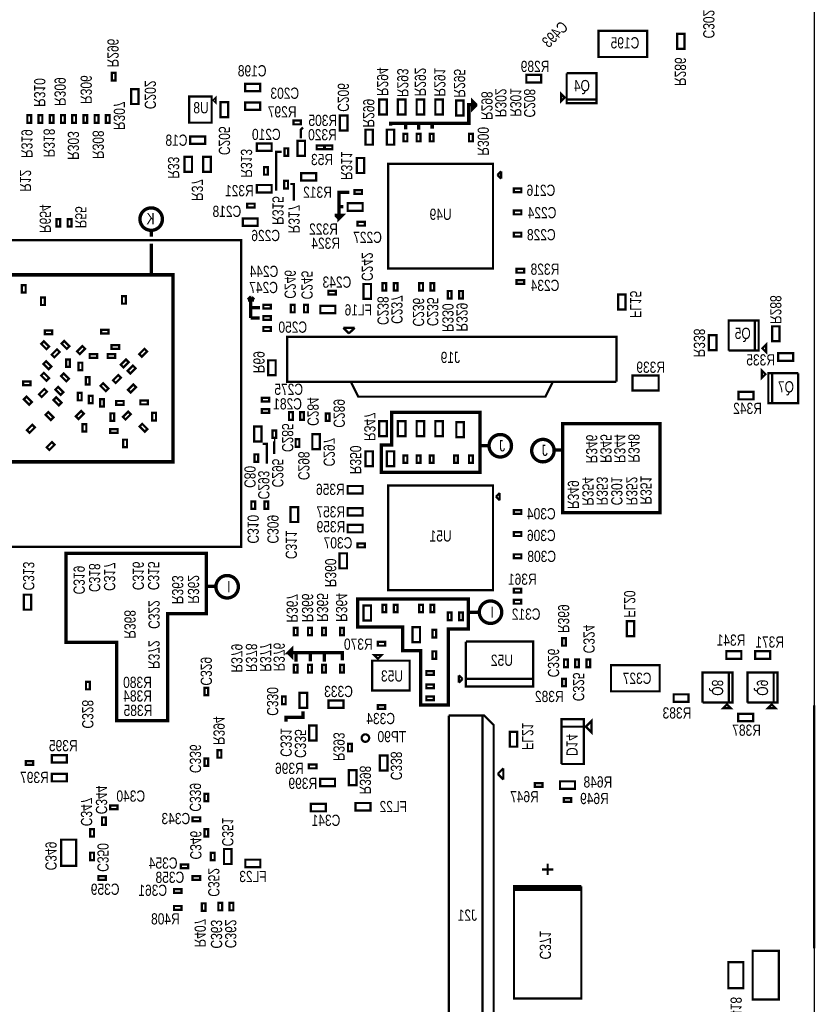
# Model space of a CAD drawing. Extents: x -387 to 3825, y -1404 to 6494.
# Tile 4 of 5: x 1073 to 3199, y 2139 to 4771. Entities that reach past the tile are written whole.
import ezdxf
from ezdxf.enums import TextEntityAlignment as Align

# ---------------------------------------------------------------- set-up
doc = ezdxf.new("R2010")
doc.units = 0
for name, color, linetype in [('BG_OUTLINE', 95, 'CONTINUOUS'), ('PG_ASSEMBLY_BOTTOM', 52, 'CONTINUOUS'), ('RD_ASSEMBLY_BOTTOM', 52, 'CONTINUOUS')]:
    doc.layers.add(name, color=color, linetype=linetype)

msp = doc.modelspace()

# ---------------------------------------------------------------- linework, layer by layer
at = {"layer": 'BG_OUTLINE'}
msp.add_lwpolyline([(-149.99, -150), (3196.46, -150), (3196.46, 5759.32), (-149.99, 5759.32)], close=True, dxfattribs=at)
at = {"layer": 'BG_OUTLINE', "const_width": 6}
msp.add_lwpolyline([(3196, 2288.01), (3196, 2938.01)], dxfattribs=at)
at = {"layer": 'PG_ASSEMBLY_BOTTOM'}
for points, const_width in [([(2749.62, 4671.4), (2619.62, 4671.4), (2619.62, 4741.4), (2749.62, 4741.4), (2749.62, 4671.4)], 6), ([(2849.59, 4733.3), (2849.59, 4693.3), (2829.59, 4693.3), (2829.59, 4733.3), (2849.59, 4733.3)], 6), ([(1318.54, 4608.91), (1318.54, 4628.91), (1328.54, 4628.91), (1328.54, 4608.91), (1318.54, 4608.91)], 6), ([(2426.61, 4623.58), (2466.61, 4623.58), (2466.61, 4603.58), (2426.61, 4603.58), (2426.61, 4623.58)], 6), ([(2614.51, 4557.99), (2534.51, 4557.99), (2534.51, 4627.99)], 6), ([(2534.51, 4627.99), (2614.51, 4627.99), (2614.51, 4547.99), (2534.51, 4547.99), (2534.51, 4557.99), (2614.51, 4557.99)], 6), ([(1390.23, 4585.71), (1390.23, 4545.71), (1370.23, 4545.71), (1370.23, 4585.71), (1390.23, 4585.71)], 6), ([(1675.06, 4599.97), (1715.06, 4599.97), (1715.06, 4579.97), (1675.06, 4579.97), (1675.06, 4599.97)], 6), ([(1585.66, 4495.88), (1525.66, 4495.88), (1525.66, 4565.88), (1585.66, 4565.88), (1585.66, 4495.88)], 6), ([(1590.66, 4555.88), (1595.66, 4560.88), (1595.66, 4550.88), (1590.66, 4555.88)], 6), ([(2033.53, 4517.87), (2033.53, 4557.87), (2053.53, 4557.87), (2053.53, 4517.87), (2033.53, 4517.87)], 6), ([(2103.53, 4557.87), (2103.53, 4517.87), (2083.53, 4517.87), (2083.53, 4557.87), (2103.53, 4557.87)], 6), ([(2104, 4478), (2104, 4494), (2273, 4494), (2273, 4544), (2291, 4544), (2291, 4545), (2283, 4553), (2283, 4534), (2291, 4542), (2291, 4545)], 9), ([(2153.53, 4557.87), (2153.53, 4517.87), (2133.53, 4517.87), (2133.53, 4557.87), (2153.53, 4557.87)], 6), ([(2183.53, 4517.87), (2183.53, 4557.87), (2203.53, 4557.87), (2203.53, 4517.87), (2183.53, 4517.87)], 6), ([(2258.81, 4555.11), (2258.81, 4515.11), (2238.81, 4515.11), (2238.81, 4555.11), (2258.81, 4555.11)], 6), ([(2529.51, 4562.99), (2519.51, 4552.99), (2519.51, 4572.99), (2529.51, 4562.99)], 6), ([(1629.5, 4550.46), (1629.5, 4510.46), (1609.5, 4510.46), (1609.5, 4550.46), (1629.5, 4550.46)], 6), ([(1715.4, 4530.05), (1675.4, 4530.05), (1675.4, 4550.05), (1715.4, 4550.05), (1715.4, 4530.05)], 6), ([(1102.95, 4515.77), (1102.95, 4495.77), (1092.95, 4495.77), (1092.95, 4515.77), (1102.95, 4515.77)], 6), ([(1132.95, 4515.77), (1132.95, 4495.77), (1122.95, 4495.77), (1122.95, 4515.77), (1132.95, 4515.77)], 6), ([(1162.95, 4515.77), (1162.95, 4495.77), (1152.95, 4495.77), (1152.95, 4515.77), (1162.95, 4515.77)], 6), ([(1192.95, 4515.77), (1192.95, 4495.77), (1182.95, 4495.77), (1182.95, 4515.77), (1192.95, 4515.77)], 6), ([(1222.95, 4515.77), (1222.95, 4495.77), (1212.95, 4495.77), (1212.95, 4515.77), (1222.95, 4515.77)], 6), ([(1252.95, 4515.77), (1252.95, 4495.77), (1242.95, 4495.77), (1242.95, 4515.77), (1252.95, 4515.77)], 6), ([(1282.95, 4515.77), (1282.95, 4495.77), (1272.95, 4495.77), (1272.95, 4515.77), (1282.95, 4515.77)], 6), ([(1312.95, 4515.77), (1312.95, 4495.77), (1302.95, 4495.77), (1302.95, 4515.77), (1312.95, 4515.77)], 6), ([(1824.06, 4491.53), (1804.06, 4491.53), (1804.06, 4501.53), (1824.06, 4501.53), (1824.06, 4491.53)], 6), ([(1948.4, 4515.05), (1948.4, 4475.05), (1928.4, 4475.05), (1928.4, 4515.05), (1948.4, 4515.05)], 6), ([(1824, 4454), (1824, 4477), (1830, 4483)], 6), ([(2016.53, 4477.17), (2016.53, 4437.17), (1996.53, 4437.17), (1996.53, 4477.17), (2016.53, 4477.17)], 6), ([(2073.53, 4477.17), (2073.53, 4437.17), (2053.53, 4437.17), (2053.53, 4477.17), (2073.53, 4477.17)], 6), ([(2104, 4494), (2064, 4494), (2064, 4488)], 9), ([(2139, 4493), (2139, 4477)], 9), ([(2175, 4494), (2175, 4480)], 9), ([(1528.14, 4459.22), (1568.14, 4459.22), (1568.14, 4439.22), (1528.14, 4439.22), (1528.14, 4459.22)], 6), ([(1835.08, 4447.31), (1835.08, 4407.31), (1815.08, 4407.31), (1815.08, 4447.31), (1835.08, 4447.31)], 6), ([(2108.53, 4466.06), (2108.53, 4446.06), (2098.53, 4446.06), (2098.53, 4466.06), (2108.53, 4466.06)], 6), ([(2143.53, 4466.06), (2143.53, 4446.06), (2133.53, 4446.06), (2133.53, 4466.06), (2143.53, 4466.06)], 6), ([(2168.53, 4446.06), (2168.53, 4466.06), (2178.53, 4466.06), (2178.53, 4446.06), (2168.53, 4446.06)], 6), ([(2273.55, 4446.06), (2273.55, 4466.06), (2283.55, 4466.06), (2283.55, 4446.06), (2273.55, 4446.06)], 6), ([(1746.06, 4420.5), (1706.06, 4420.5), (1706.06, 4440.5), (1746.06, 4440.5), (1746.06, 4420.5)], 6), ([(1780.08, 4407.31), (1780.08, 4427.31), (1790.08, 4427.31), (1790.08, 4407.31), (1780.08, 4407.31)], 6), ([(1866.23, 4435.15), (1886.23, 4435.15), (1886.23, 4425.15), (1866.23, 4425.15), (1866.23, 4435.15)], 6), ([(1888.27, 4435.15), (1908.27, 4435.15), (1908.27, 4425.15), (1888.27, 4425.15), (1888.27, 4435.15)], 6), ([(1533.14, 4404.22), (1533.14, 4364.22), (1513.14, 4364.22), (1513.14, 4404.22), (1533.14, 4404.22)], 6), ([(1583.14, 4404.22), (1583.14, 4364.22), (1563.14, 4364.22), (1563.14, 4404.22), (1583.14, 4404.22)], 6), ([(1773, 4418), (1758, 4418), (1758, 4314)], 6), ([(1973.55, 4361.4), (1973.55, 4401.4), (1993.55, 4401.4), (1993.55, 4361.4), (1973.55, 4361.4)], 6), ([(1725.5, 4356.9), (1725.5, 4376.9), (1735.5, 4376.9), (1735.5, 4356.9), (1725.5, 4356.9)], 6), ([(2337.5, 4105.95), (2057.5, 4105.95), (2057.5, 4385.95), (2337.5, 4385.95), (2337.5, 4105.95)], 6), ([(1825.16, 4361.1), (1865.16, 4361.1), (1865.16, 4341.1), (1825.16, 4341.1), (1825.16, 4361.1)], 6), ([(2349.5, 4355.95), (2359.5, 4365.95)], 6), ([(2359.5, 4345.95), (2349.5, 4355.95)], 6), ([(2359.5, 4365.95), (2359.5, 4345.95)], 6), ([(1746.07, 4309.13), (1706.07, 4309.13), (1706.07, 4329.13), (1746.07, 4329.13), (1746.07, 4309.13)], 6), ([(1779.71, 4320.15), (1779.71, 4340.15), (1789.71, 4340.15), (1789.71, 4320.15), (1779.71, 4320.15)], 6), ([(1796, 4332), (1805, 4332), (1805, 4287)], 6), ([(1987.53, 4305.42), (1967.53, 4305.42), (1967.53, 4315.42), (1987.53, 4315.42), (1987.53, 4305.42)], 6), ([(2393.32, 4319.85), (2413.32, 4319.85), (2413.32, 4309.85), (2393.32, 4309.85), (2393.32, 4319.85)], 6), ([(1954, 4310), (1926, 4310), (1926, 4240), (1934, 4248), (1919, 4248), (1919, 4247), (1926, 4240)], 9), ([(1680.65, 4279.21), (1700.65, 4279.21), (1700.65, 4269.21), (1680.65, 4269.21), (1680.65, 4279.21)], 6), ([(1928, 4271), (1938, 4271)], 9), ([(1949.26, 4280.42), (1989.26, 4280.42), (1989.26, 4260.42), (1949.26, 4260.42), (1949.26, 4280.42)], 6), ([(1180.7, 4238.17), (1180.7, 4218.17), (1170.7, 4218.17), (1170.7, 4238.17), (1180.7, 4238.17)], 6), ([(1210.7, 4238.17), (1210.7, 4218.17), (1200.7, 4218.17), (1200.7, 4238.17), (1210.7, 4238.17)], 6), ([(1668.65, 4239.8), (1708.65, 4239.8), (1708.65, 4219.8), (1668.65, 4219.8), (1668.65, 4239.8)], 6), ([(2393.32, 4260.79), (2413.32, 4260.79), (2413.32, 4250.79), (2393.32, 4250.79), (2393.32, 4260.79)], 6), ([(1424, 4191), (1424, 4208)], 9), ([(1995.26, 4220.42), (1975.26, 4220.42), (1975.26, 4230.42), (1995.26, 4230.42), (1995.26, 4220.42)], 6), ([(2393.32, 4201.74), (2413.32, 4201.74), (2413.32, 4191.74), (2393.32, 4191.74), (2393.32, 4201.74)], 6), ([(844.45, 3361.56), (844.45, 4181.56), (1664.45, 4181.56), (1664.45, 3361.56), (844.45, 3361.56)], 6), ([(1424, 4090), (1424, 4172)], 9), ([(2400.61, 4104.82), (2420.61, 4104.82), (2420.61, 4094.82), (2400.61, 4094.82), (2400.61, 4104.82)], 6), ([(1482, 4089), (1482, 3589), (1005, 3589), (1005, 4089), (1482, 4089)], 9), ([(1088.45, 4061.56), (1088.45, 4041.56), (1078.45, 4041.56), (1078.45, 4061.56), (1088.45, 4061.56)], 6), ([(2011.55, 4064.57), (2011.55, 4024.57), (1991.55, 4024.57), (1991.55, 4064.57), (2011.55, 4064.57)], 6), ([(2052.23, 4066.84), (2052.23, 4046.84), (2042.23, 4046.84), (2042.23, 4066.84), (2052.23, 4066.84)], 6), ([(2082.23, 4066.84), (2082.23, 4046.84), (2072.23, 4046.84), (2072.23, 4066.84), (2082.23, 4066.84)], 6), ([(2150.56, 4066.84), (2150.56, 4046.84), (2140.56, 4046.84), (2140.56, 4066.84), (2150.56, 4066.84)], 6), ([(2180.56, 4066.84), (2180.56, 4046.84), (2170.56, 4046.84), (2170.56, 4066.84), (2180.56, 4066.84)], 6), ([(2420.61, 4064.82), (2400.61, 4064.82), (2400.61, 4074.82), (2420.61, 4074.82), (2420.61, 4064.82)], 6), ([(1139.56, 4028.46), (1139.56, 4008.46), (1129.56, 4008.46), (1129.56, 4028.46), (1139.56, 4028.46)], 6), ([(1356.11, 4031.86), (1356.11, 4011.86), (1346.11, 4011.86), (1346.11, 4031.86), (1356.11, 4031.86)], 6), ([(1683, 4022), (1691, 4030)], 9), ([(1690, 4001), (1690, 4029)], 9), ([(1690, 4029), (1692, 4029)], 9), ([(1692, 4029), (1699, 4022)], 9), ([(1897.57, 4046.4), (1917.57, 4046.4), (1917.57, 4036.4), (1897.57, 4036.4), (1897.57, 4046.4)], 6), ([(2226.87, 4045.84), (2226.87, 4025.84), (2216.87, 4025.84), (2216.87, 4045.84), (2226.87, 4045.84)], 6), ([(2246.87, 4025.84), (2246.87, 4045.84), (2256.87, 4045.84), (2256.87, 4025.84), (2246.87, 4025.84)], 6), ([(2671.96, 3996.33), (2671.96, 4036.33), (2691.96, 4036.33), (2691.96, 3996.33), (2671.96, 3996.33)], 6), ([(1699, 4022), (1683, 4022)], 9), ([(1715, 4001), (1690, 4001)], 9), ([(1690, 4001), (1690, 3974)], 9), ([(1723.65, 4008.8), (1743.65, 4008.8), (1743.65, 3998.8), (1723.65, 3998.8), (1723.65, 4008.8)], 6), ([(1797.55, 3988.64), (1797.55, 4008.64), (1807.55, 4008.64), (1807.55, 3988.64), (1797.55, 3988.64)], 6), ([(1832.55, 3988.64), (1832.55, 4008.64), (1842.55, 4008.64), (1842.55, 3988.64), (1832.55, 3988.64)], 6), ([(1916.12, 3986.32), (1876.12, 3986.32), (1876.12, 4006.32), (1916.12, 4006.32), (1916.12, 3986.32)], 6), ([(1690, 3974), (1714, 3974)], 9), ([(1723.65, 3978.8), (1743.65, 3978.8), (1743.65, 3968.8), (1723.65, 3968.8), (1723.65, 3978.8)], 6), ([(1723.65, 3948.8), (1743.65, 3948.8), (1743.65, 3938.8), (1723.65, 3938.8), (1723.65, 3948.8)], 6), ([(1967.55, 3947.24), (1937.55, 3947.24)], 6), ([(1937.55, 3947.24), (1952.55, 3932.24)], 6), ([(1952.55, 3932.24), (1967.55, 3947.24)], 6), ([(3037.55, 3966.6), (3037.55, 3886.6), (2967.55, 3886.6)], 6), ([(2967.55, 3886.6), (2967.55, 3966.6), (3047.55, 3966.6), (3047.55, 3886.6), (3037.55, 3886.6), (3037.55, 3966.6)], 6), ([(3103.55, 3951.4), (3103.55, 3911.4), (3083.55, 3911.4), (3083.55, 3951.4), (3103.55, 3951.4)], 6), ([(1159.55, 3930.4), (1139.55, 3930.4), (1139.55, 3940.4), (1159.55, 3940.4), (1159.55, 3930.4)], 6), ([(1310.11, 3931.95), (1290.09, 3931.95), (1290.09, 3941.95), (1310.11, 3941.95), (1310.11, 3931.95)], 6), ([(1957.55, 3803.24), (2497.55, 3803.24), (2477.55, 3763.24), (1977.55, 3763.24), (1957.55, 3803.24), (1787.55, 3803.24), (1787.55, 3923.24), (2667.55, 3923.24), (2667.55, 3803.24)], 6), ([(2934.71, 3927.5), (2934.71, 3887.5), (2914.71, 3887.5), (2914.71, 3927.5), (2934.71, 3927.5)], 6), ([(1144.19, 3890.19), (1130.04, 3904.34), (1137.11, 3911.41), (1151.26, 3897.26), (1144.19, 3890.19)], 6), ([(1198.49, 3891.09), (1184.34, 3905.24), (1191.41, 3912.31), (1205.56, 3898.16), (1198.49, 3891.09)], 6), ([(1247.26, 3891.34), (1233.11, 3877.19), (1226.04, 3884.26), (1240.19, 3898.41), (1247.26, 3891.34)], 6), ([(1318.12, 3901.23), (1338.12, 3901.23), (1338.12, 3891.23), (1318.12, 3891.23), (1318.12, 3901.23)], 6), ([(3057.4, 3892.55), (3067.4, 3902.55), (3067.4, 3882.55), (3057.4, 3892.55)], 6), ([(1157.99, 3875.61), (1172.14, 3889.76), (1179.21, 3882.69), (1165.06, 3868.54), (1157.99, 3875.61)], 6), ([(1259.65, 3876.8), (1279.65, 3876.8), (1279.65, 3866.8), (1259.65, 3866.8), (1259.65, 3876.8)], 6), ([(1327.65, 3866.8), (1307.65, 3866.8), (1307.65, 3876.8), (1327.65, 3876.8), (1327.65, 3866.8)], 6), ([(1391.94, 3877.16), (1406.09, 3891.31), (1413.16, 3884.24), (1399.01, 3870.09), (1391.94, 3877.16)], 6), ([(3099.7, 3879.31), (3139.7, 3879.31), (3139.7, 3859.31), (3099.7, 3859.31), (3099.7, 3879.31)], 6), ([(1143.01, 3858.01), (1157.16, 3843.86), (1150.09, 3836.79), (1135.94, 3850.94), (1143.01, 3858.01)], 6), ([(1196.65, 3842.8), (1196.65, 3862.8), (1206.65, 3862.8), (1206.65, 3842.8), (1196.65, 3842.8)], 6), ([(1229.99, 3834.14), (1229.99, 3854.15), (1239.98, 3854.15), (1239.98, 3834.14), (1229.99, 3834.14)], 6), ([(1342.53, 3848.54), (1356.67, 3862.69), (1363.74, 3855.61), (1349.6, 3841.47), (1342.53, 3848.54)], 6), ([(1382.26, 3839.34), (1368.11, 3825.19), (1361.04, 3832.26), (1375.19, 3846.41), (1382.26, 3839.34)], 6), ([(1756.59, 3860.44), (1756.59, 3820.45), (1736.6, 3820.45), (1736.59, 3860.45), (1756.59, 3860.44)], 6), ([(1144.09, 3805.79), (1129.94, 3819.94), (1137.01, 3827.01), (1151.15, 3812.87), (1144.09, 3805.79)], 6), ([(1197.19, 3804.19), (1183.04, 3818.34), (1190.11, 3825.41), (1204.26, 3811.26), (1197.19, 3804.19)], 6), ([(1249.29, 3795.47), (1249.29, 3815.47), (1259.29, 3815.47), (1259.29, 3795.47), (1249.29, 3795.47)], 6), ([(1321.94, 3806.86), (1336.08, 3821), (1343.16, 3813.93), (1329.01, 3799.79), (1321.94, 3806.86)], 6), ([(2780.45, 3780.03), (2710.45, 3780.03), (2710.45, 3820.03), (2780.45, 3820.03), (2780.45, 3780.03)], 6), ([(3066.08, 3823.4), (3056.08, 3813.4), (3056.08, 3833.4), (3066.08, 3823.4)], 6), ([(3153.4, 3825.92), (3153.4, 3745.92), (3073.4, 3745.92), (3073.4, 3825.92), (3083.4, 3825.92), (3083.4, 3745.92)], 6), ([(3083.4, 3745.92), (3083.4, 3825.92), (3153.4, 3825.92)], 6), ([(1101.56, 3793.7), (1081.54, 3793.7), (1081.54, 3803.7), (1101.56, 3803.7), (1101.56, 3793.7)], 6), ([(1182.19, 3768.2), (1168.05, 3782.34), (1175.12, 3789.41), (1189.26, 3775.27), (1182.19, 3768.2)], 6), ([(1295.61, 3799.15), (1309.75, 3785.01), (1302.68, 3777.93), (1288.54, 3792.08), (1295.61, 3799.15)], 6), ([(1383.34, 3788.71), (1369.2, 3774.57), (1362.13, 3781.64), (1376.27, 3795.78), (1383.34, 3788.71)], 6), ([(2667.55, 3803.24), (1957.55, 3803.24)], 6), ([(1097.89, 3741.99), (1083.74, 3756.14), (1090.81, 3763.21), (1104.96, 3749.06), (1097.89, 3741.99)], 6), ([(1124.24, 3769.46), (1138.39, 3783.61), (1145.46, 3776.54), (1131.31, 3762.39), (1124.24, 3769.46)], 6), ([(1177.19, 3740.19), (1163.04, 3754.34), (1170.11, 3761.41), (1184.26, 3747.26), (1177.19, 3740.19)], 6), ([(1228.12, 3753.4), (1228.12, 3773.41), (1238.11, 3773.41), (1238.11, 3753.4), (1228.12, 3753.4)], 6), ([(1257.65, 3745.8), (1257.65, 3765.8), (1267.65, 3765.8), (1267.65, 3745.8), (1257.65, 3745.8)], 6), ([(2993.67, 3776.04), (3033.67, 3776.04), (3033.67, 3756.04), (2993.67, 3756.04), (2993.67, 3776.04)], 6), ([(1287.65, 3736.79), (1287.65, 3756.81), (1297.65, 3756.81), (1297.65, 3736.79), (1287.65, 3736.79)], 6), ([(1330.45, 3751.62), (1350.44, 3751.62), (1350.44, 3741.62), (1330.44, 3741.61), (1330.45, 3751.62)], 6), ([(1394.96, 3752.8), (1414.96, 3752.8), (1414.96, 3742.8), (1394.96, 3742.8), (1394.96, 3752.8)], 6), ([(1739.53, 3750.06), (1719.53, 3750.06), (1719.53, 3760.06), (1739.53, 3760.06), (1739.53, 3750.06)], 6), ([(1155.89, 3700.84), (1141.74, 3714.99), (1148.81, 3722.06), (1162.96, 3707.91), (1155.89, 3700.84)], 6), ([(1222.63, 3710.68), (1236.77, 3724.82), (1243.84, 3717.75), (1229.7, 3703.61), (1222.63, 3710.68)], 6), ([(1325.2, 3718.75), (1325.2, 3698.75), (1315.2, 3698.75), (1315.2, 3718.75), (1325.2, 3718.75)], 6), ([(1369.5, 3716.25), (1355.36, 3702.11), (1348.29, 3709.18), (1362.43, 3723.32), (1369.5, 3716.25)], 6), ([(1436.94, 3719.8), (1436.94, 3699.8), (1426.94, 3699.8), (1426.94, 3719.8), (1436.94, 3719.8)], 6), ([(1739.53, 3720.06), (1719.53, 3720.06), (1719.53, 3730.06), (1739.53, 3730.06), (1739.53, 3720.06)], 6), ([(1802.27, 3721.57), (1802.27, 3701.57), (1792.27, 3701.57), (1792.27, 3721.57), (1802.27, 3721.57)], 6), ([(1832.27, 3721.57), (1832.27, 3701.57), (1822.27, 3701.57), (1822.27, 3721.57), (1832.27, 3721.57)], 6), ([(1900.55, 3718.4), (1900.55, 3698.4), (1890.55, 3698.4), (1890.55, 3718.4), (1900.55, 3718.4)], 6), ([(2285, 3561), (2039, 3561), (2039, 3634), (2067, 3634), (2067, 3721), (2303, 3721), (2303, 3561), (2285, 3561)], 9), ([(1113.16, 3680.94), (1099.01, 3666.79), (1091.94, 3673.86), (1106.09, 3688.01), (1113.16, 3680.94)], 6), ([(1250.65, 3689.8), (1250.65, 3669.8), (1240.65, 3669.8), (1240.65, 3689.8), (1250.65, 3689.8)], 6), ([(1399.86, 3690.76), (1414.01, 3676.61), (1406.94, 3669.54), (1392.79, 3683.69), (1399.86, 3690.76)], 6), ([(1698.95, 3643.57), (1698.95, 3683.57), (1718.95, 3683.57), (1718.95, 3643.57), (1698.95, 3643.57)], 6), ([(2033.53, 3657.87), (2033.53, 3697.87), (2053.53, 3697.87), (2053.53, 3657.87), (2033.53, 3657.87)], 6), ([(2103.53, 3697.87), (2103.53, 3657.87), (2083.53, 3657.87), (2083.53, 3697.87), (2103.53, 3697.87)], 6), ([(2153.53, 3697.87), (2153.53, 3657.87), (2133.53, 3657.87), (2133.53, 3697.87), (2153.53, 3697.87)], 6), ([(2183.53, 3657.87), (2183.53, 3697.87), (2203.53, 3697.87), (2203.53, 3657.87), (2183.53, 3657.87)], 6), ([(2259.61, 3695.11), (2259.61, 3655.11), (2239.61, 3655.11), (2239.61, 3695.11), (2259.61, 3695.11)], 6), ([(2767, 3453), (2524, 3453), (2524, 3691), (2784, 3691), (2784, 3453), (2767, 3453)], 9), ([(1314.43, 3676.27), (1334.43, 3676.27), (1334.43, 3666.27), (1314.43, 3666.27), (1314.43, 3676.27)], 6), ([(1748.31, 3653.04), (1748.31, 3673.03), (1758.31, 3673.03), (1758.31, 3653.04), (1748.31, 3653.04)], 6), ([(1854.77, 3622.69), (1854.77, 3662.69), (1874.77, 3662.69), (1874.77, 3622.69), (1854.77, 3622.69)], 6), ([(1165.89, 3634.68), (1151.75, 3620.54), (1144.68, 3627.61), (1158.82, 3641.75), (1165.89, 3634.68)], 6), ([(1349.35, 3628.4), (1349.35, 3648.4), (1359.35, 3648.4), (1359.35, 3628.4), (1349.35, 3628.4)], 6), ([(1722, 3637), (1733, 3637), (1733, 3584)], 6), ([(1752, 3647), (1753, 3647), (1753, 3610)], 6), ([(1810.05, 3629.42), (1810.05, 3649.42), (1820.05, 3649.42), (1820.05, 3629.42), (1810.05, 3629.42)], 6), ([(2304, 3632), (2327, 3632)], 9), ([(1710, 3608.98), (1710, 3588.98), (1700, 3588.98), (1700, 3608.98), (1710, 3608.98)], 6), ([(2016.53, 3617.17), (2016.53, 3577.17), (1996.53, 3577.17), (1996.53, 3617.17), (2016.53, 3617.17)], 6), ([(2073.53, 3617.17), (2073.53, 3577.17), (2053.53, 3577.17), (2053.53, 3617.17), (2073.53, 3617.17)], 6), ([(2108.53, 3606.06), (2108.53, 3586.06), (2098.53, 3586.06), (2098.53, 3606.06), (2108.53, 3606.06)], 6), ([(2143.53, 3606.06), (2143.53, 3586.06), (2133.53, 3586.06), (2133.53, 3606.06), (2143.53, 3606.06)], 6), ([(2168.53, 3586.06), (2168.53, 3606.06), (2178.53, 3606.06), (2178.53, 3586.06), (2168.53, 3586.06)], 6), ([(2233.55, 3586.06), (2233.55, 3606.06), (2243.55, 3606.06), (2243.55, 3586.06), (2233.55, 3586.06)], 6), ([(2273.55, 3586.06), (2273.55, 3606.06), (2283.55, 3606.06), (2283.55, 3586.06), (2273.55, 3586.06)], 6), ([(2524, 3621), (2500, 3621)], 9), ([(2337.5, 3245.95), (2057.5, 3245.95), (2057.5, 3525.95), (2337.5, 3525.95), (2337.5, 3245.95)], 6), ([(1989.26, 3504.42), (1949.26, 3504.42), (1949.26, 3524.42), (1989.26, 3524.42), (1989.26, 3504.42)], 6), ([(2345.5, 3495.95), (2355.5, 3505.95)], 6), ([(2355.5, 3505.95), (2355.5, 3485.95)], 6), ([(1701.59, 3483.08), (1701.59, 3463.08), (1691.59, 3463.08), (1691.59, 3483.08), (1701.59, 3483.08)], 6), ([(1736.59, 3483.09), (1736.59, 3463.07), (1726.59, 3463.07), (1726.59, 3483.09), (1736.59, 3483.09)], 6), ([(2355.5, 3485.95), (2345.5, 3495.95)], 6), ([(1816.59, 3468.08), (1816.59, 3428.08), (1796.59, 3428.08), (1796.59, 3468.08), (1816.59, 3468.08)], 6), ([(1989.26, 3445.42), (1949.26, 3445.42), (1949.26, 3465.42), (1989.26, 3465.42), (1989.26, 3445.42)], 6), ([(2393.32, 3459.85), (2413.32, 3459.85), (2413.32, 3449.85), (2393.32, 3449.85), (2393.32, 3459.85)], 6), ([(1949.26, 3420.42), (1989.26, 3420.42), (1989.26, 3400.42), (1949.26, 3400.42), (1949.26, 3420.42)], 6), ([(2393.32, 3400.79), (2413.32, 3400.79), (2413.32, 3390.79), (2393.32, 3390.79), (2393.32, 3400.79)], 6), ([(1995.26, 3360.42), (1975.26, 3360.42), (1975.26, 3370.42), (1995.26, 3370.42), (1995.26, 3360.42)], 6), ([(1448, 2897), (1332, 2897), (1332, 3106), (1196, 3106), (1196, 3344), (1571, 3344), (1571, 3183), (1468, 3183), (1468, 2897), (1448, 2897)], 9), ([(1947.35, 3344.3), (1947.35, 3304.3), (1927.35, 3304.3), (1927.35, 3344.3), (1947.35, 3344.3)], 6), ([(2393.32, 3341.74), (2413.32, 3341.74), (2413.32, 3331.74), (2393.32, 3331.74), (2393.32, 3341.74)], 6), ([(1572, 3256), (1597, 3256)], 9), ([(2393.11, 3249.82), (2413.11, 3249.82), (2413.11, 3239.82), (2393.11, 3239.82), (2393.11, 3249.82)], 6), ([(1103.4, 3233.8), (1103.4, 3193.8), (1083.4, 3193.8), (1083.4, 3233.8), (1103.4, 3233.8)], 6), ([(2204, 2939), (2144, 2939), (2144, 3084), (2096, 3084), (2096, 3147), (1976, 3147), (1976, 3222), (2272, 3222), (2272, 3142), (2218, 3142), (2218, 2939), (2204, 2939)], 9), ([(2413.11, 3209.82), (2393.11, 3209.82), (2393.11, 3219.82), (2413.11, 3219.82), (2413.11, 3209.82)], 6), ([(2011.55, 3204.57), (2011.55, 3164.57), (1991.55, 3164.57), (1991.55, 3204.57), (2011.55, 3204.57)], 6), ([(2052.23, 3206.84), (2052.23, 3186.84), (2042.23, 3186.84), (2042.23, 3206.84), (2052.23, 3206.84)], 6), ([(2082.23, 3206.84), (2082.23, 3186.84), (2072.23, 3186.84), (2072.23, 3206.84), (2082.23, 3206.84)], 6), ([(2150.56, 3206.84), (2150.56, 3186.84), (2140.56, 3186.84), (2140.56, 3206.84), (2150.56, 3206.84)], 6), ([(2180.56, 3206.84), (2180.56, 3186.84), (2170.56, 3186.84), (2170.56, 3206.84), (2180.56, 3206.84)], 6), ([(2216.87, 3165.84), (2216.87, 3185.84), (2226.87, 3185.84), (2226.87, 3165.84), (2216.87, 3165.84)], 6), ([(2256.87, 3185.84), (2256.87, 3165.84), (2246.87, 3165.84), (2246.87, 3185.84), (2256.87, 3185.84)], 6), ([(2301, 3187), (2272, 3187)], 9), ([(2695, 3123), (2695, 3163), (2715, 3163), (2715, 3123), (2695, 3123)], 6), ([(1815.05, 3145.42), (1815.05, 3125.42), (1805.05, 3125.42), (1805.05, 3145.42), (1815.05, 3145.42)], 6), ([(1853.05, 3145.42), (1853.05, 3125.42), (1843.05, 3125.42), (1843.05, 3145.42), (1853.05, 3145.42)], 6), ([(1891.05, 3145.42), (1891.05, 3125.42), (1881.05, 3125.42), (1881.05, 3145.42), (1891.05, 3145.42)], 6), ([(1939.05, 3145.42), (1939.05, 3125.42), (1929.05, 3125.42), (1929.05, 3145.42), (1939.05, 3145.42)], 6), ([(2142.57, 3146.82), (2142.57, 3106.82), (2122.57, 3106.82), (2122.57, 3146.82), (2142.57, 3146.82)], 6), ([(2175.72, 3119.59), (2175.72, 3139.59), (2185.72, 3139.59), (2185.72, 3119.59), (2175.72, 3119.59)], 6), ([(2029.45, 3107.47), (2049.45, 3107.47), (2049.45, 3097.47), (2029.45, 3097.47), (2029.45, 3107.47)], 6), ([(2445.18, 3008.47), (2265.18, 3008.47), (2265.18, 3108.47)], 6), ([(2265.18, 3108.47), (2445.18, 3108.47), (2445.18, 2988.47), (2265.18, 2988.47), (2265.18, 3008.47), (2445.18, 3008.47)], 6), ([(2522.35, 3097.4), (2522.35, 3117.4), (2532.35, 3117.4), (2532.35, 3097.4), (2522.35, 3097.4)], 6), ([(1935, 3058), (1935, 3079), (1791, 3079), (1799, 3087), (1799, 3070), (1791, 3078)], 9), ([(1811, 3055), (1811, 3076)], 9), ([(1849, 3056), (1849, 3077)], 9), ([(1887, 3055), (1887, 3079)], 9), ([(2175.72, 3062.29), (2175.72, 3082.29), (2185.72, 3082.29), (2185.72, 3062.29), (2175.72, 3062.29)], 6), ([(2961.29, 3082.45), (3001.29, 3082.45), (3001.29, 3062.45), (2961.29, 3062.45), (2961.29, 3082.45)], 6), ([(3078.4, 3062.45), (3038.4, 3062.45), (3038.4, 3082.45), (3078.4, 3082.45), (3078.4, 3062.45)], 6), ([(2014.85, 3057.47), (2114.85, 3057.47), (2114.85, 2977.47), (2014.85, 2977.47), (2014.85, 3057.47)], 6), ([(2029.85, 3062.47), (2019.85, 3072.47), (2039.85, 3072.47), (2029.85, 3062.47)], 6), ([(2527.28, 3040.25), (2527.28, 3060.25), (2537.28, 3060.25), (2537.28, 3040.25), (2527.28, 3040.25)], 6), ([(2557.28, 3040.25), (2557.28, 3060.25), (2567.28, 3060.25), (2567.28, 3040.25), (2557.28, 3040.25)], 6), ([(2587.28, 3040.25), (2587.28, 3060.25), (2597.28, 3060.25), (2597.28, 3040.25), (2587.28, 3040.25)], 6), ([(1805.05, 3026.02), (1805.05, 3046.02), (1815.05, 3046.02), (1815.05, 3026.02), (1805.05, 3026.02)], 6), ([(1843.05, 3026.02), (1843.05, 3046.02), (1853.05, 3046.02), (1853.05, 3026.02), (1843.05, 3026.02)], 6), ([(1881.05, 3026.02), (1881.05, 3046.02), (1891.05, 3046.02), (1891.05, 3026.02), (1881.05, 3026.02)], 6), ([(1929.05, 3026.02), (1929.05, 3046.02), (1939.05, 3046.02), (1939.05, 3026.02), (1929.05, 3026.02)], 6), ([(2179.36, 3019.38), (2159.36, 3019.38), (2159.36, 3029.38), (2179.36, 3029.38), (2179.36, 3019.38)], 6), ([(2783.05, 2975.33), (2653.05, 2975.33), (2653.05, 3045.33), (2783.05, 3045.33), (2783.05, 2975.33)], 6), ([(2967.69, 3025.49), (2967.69, 2945.49), (2897.69, 2945.49)], 6), ([(2897.69, 2945.49), (2897.69, 3025.49), (2977.69, 3025.49), (2977.69, 2945.49), (2967.69, 2945.49), (2967.69, 3025.49)], 6), ([(3087.69, 3025.49), (3087.69, 2945.49), (3017.69, 2945.49)], 6), ([(3017.69, 2945.49), (3017.69, 3025.49), (3097.69, 3025.49), (3097.69, 2945.49), (3087.69, 2945.49), (3087.69, 3025.49)], 6), ([(1259.85, 3000.78), (1259.85, 2980.78), (1249.85, 2980.78), (1249.85, 3000.78), (1259.85, 3000.78)], 6), ([(2246.18, 3018.47), (2256.18, 3008.47)], 6), ([(2246.18, 2998.47), (2246.18, 3018.47)], 6), ([(2256.18, 3008.47), (2246.18, 2998.47)], 6), ([(2532.35, 3009.06), (2532.35, 2989.06), (2522.35, 2989.06), (2522.35, 3009.06), (2532.35, 3009.06)], 6), ([(1566.18, 2965.02), (1566.18, 2985.02), (1576.18, 2985.02), (1576.18, 2965.02), (1566.18, 2965.02)], 6), ([(2159.36, 2993.93), (2179.36, 2993.93), (2179.36, 2983.93), (2159.36, 2983.93), (2159.36, 2993.93)], 6), ([(1773.55, 2941.3), (1773.55, 2961.3), (1783.55, 2961.3), (1783.55, 2941.3), (1773.55, 2941.3)], 6), ([(1820.65, 2931.27), (1820.65, 2971.27), (1840.65, 2971.27), (1840.65, 2931.27), (1820.65, 2931.27)], 6), ([(1938.15, 2931.03), (1898.15, 2931.03), (1898.15, 2951.03), (1938.15, 2951.03), (1938.15, 2931.03)], 6), ([(2159.36, 2961.57), (2179.36, 2961.57), (2179.36, 2951.57), (2159.36, 2951.57), (2159.36, 2961.57)], 6), ([(2820.42, 2967.32), (2860.42, 2967.32), (2860.42, 2947.32), (2820.42, 2947.32), (2820.42, 2967.32)], 6), ([(1830, 2922), (1830, 2906), (1784, 2906), (1784, 2894)], 9), ([(2049.45, 2928.63), (2029.45, 2928.63), (2029.45, 2938.63), (2049.45, 2938.63), (2049.45, 2928.63)], 6), ([(2962.69, 2940.49), (2972.69, 2930.49), (2952.69, 2930.49), (2962.69, 2940.49)], 6), ([(3082.69, 2940.49), (3092.69, 2930.49), (3072.69, 2930.49), (3082.69, 2940.49)], 6), ([(2309.25, 1830.44), (2309.25, 2910.44), (2219.25, 2910.44)], 6), ([(2219.25, 2910.44), (2219.25, 1830.44), (2314.25, 1830.44), (2339.25, 1855.44), (2339.25, 2885.44), (2314.25, 2910.44), (2309.25, 2910.44)], 6), ([(2309.25, 2910.44), (2309.25, 1830.44)], 6), ([(2580.6, 2880.99), (2520.6, 2880.99), (2520.6, 2900.99), (2580.6, 2900.99), (2580.6, 2780.99), (2520.6, 2780.99)], 6), ([(2585.6, 2880.99), (2600.6, 2895.99), (2600.6, 2865.99), (2585.6, 2880.99)], 6), ([(2992.81, 2915.47), (3032.81, 2915.47), (3032.81, 2895.47), (2992.81, 2895.47), (2992.81, 2915.47)], 6), ([(1866.07, 2883.78), (1866.07, 2843.78), (1846.07, 2843.78), (1846.07, 2883.78), (1866.07, 2883.78)], 6), ([(2382.47, 2827.33), (2382.47, 2867.33), (2402.47, 2867.33), (2402.47, 2827.33), (2382.47, 2827.33)], 6), ([(2520.6, 2780.99), (2520.6, 2880.99), (2580.6, 2880.99)], 6), ([(1611.55, 2818.08), (1611.55, 2798.08), (1601.55, 2798.08), (1601.55, 2818.08), (1611.55, 2818.08)], 6), ([(1959.97, 2834.89), (1959.97, 2814.89), (1949.97, 2814.89), (1949.97, 2834.89), (1959.97, 2834.89)], 6), ([(1108.65, 2778.8), (1088.65, 2778.8), (1088.65, 2788.8), (1108.65, 2788.8), (1108.65, 2778.8)], 6), ([(1198.65, 2784.76), (1158.65, 2784.76), (1158.65, 2804.76), (1198.65, 2804.76), (1198.65, 2784.76)], 6), ([(1566.18, 2776.04), (1566.18, 2796.04), (1576.18, 2796.04), (1576.18, 2776.04), (1566.18, 2776.04)], 6), ([(2035.33, 2763.71), (2035.33, 2803.71), (2055.33, 2803.71), (2055.33, 2763.71), (2035.33, 2763.71)], 6), ([(1845.58, 2779.5), (1865.58, 2779.5), (1865.58, 2769.5), (1845.58, 2769.5), (1845.58, 2779.5)], 6), ([(1972.55, 2764.4), (1972.55, 2724.4), (1952.55, 2724.4), (1952.55, 2764.4), (1972.55, 2764.4)], 6), ([(2350.25, 2754.44), (2365.25, 2769.44)], 6), ([(2365.25, 2769.44), (2365.25, 2739.44)], 6), ([(1198.65, 2734.76), (1158.65, 2734.76), (1158.65, 2754.76), (1198.65, 2754.76), (1198.65, 2734.76)], 6), ([(1875.38, 2741.63), (1915.38, 2741.63), (1915.38, 2721.63), (1875.38, 2721.63), (1875.38, 2741.63)], 6), ([(2365.25, 2739.44), (2350.25, 2754.44)], 6), ([(2469.66, 2719.82), (2449.66, 2719.82), (2449.66, 2729.82), (2469.66, 2729.82), (2469.66, 2719.82)], 6), ([(2516.72, 2734.82), (2556.72, 2734.82), (2556.72, 2714.82), (2516.72, 2714.82), (2516.72, 2734.82)], 6), ([(1566.18, 2681.56), (1566.18, 2701.56), (1576.18, 2701.56), (1576.18, 2681.56), (1566.18, 2681.56)], 6), ([(2546.72, 2679.82), (2526.72, 2679.82), (2526.72, 2689.82), (2546.72, 2689.82), (2546.72, 2679.82)], 6), ([(1334.16, 2660.01), (1314.16, 2660.01), (1314.16, 2670.01), (1334.16, 2670.01), (1334.16, 2660.01)], 6), ([(1850.49, 2674.47), (1890.49, 2674.47), (1890.49, 2654.47), (1850.49, 2654.47), (1850.49, 2674.47)], 6), ([(1970.33, 2676.71), (2010.33, 2676.71), (2010.33, 2656.71), (1970.33, 2656.71), (1970.33, 2676.71)], 6), ([(1302.62, 2638.56), (1302.62, 2618.56), (1292.62, 2618.56), (1292.62, 2638.56), (1302.62, 2638.56)], 6), ([(1534.63, 2638.52), (1554.63, 2638.52), (1554.63, 2628.52), (1534.63, 2628.52), (1534.63, 2638.52)], 6), ([(1261.12, 2587.07), (1261.12, 2607.07), (1271.12, 2607.07), (1271.12, 2587.07), (1261.12, 2587.07)], 6), ([(1566.18, 2587.07), (1566.18, 2607.07), (1576.18, 2607.07), (1576.18, 2587.07), (1566.18, 2587.07)], 6), ([(1183.65, 2508.8), (1183.65, 2578.8), (1223.65, 2578.8), (1223.65, 2508.8), (1183.65, 2508.8)], 6), ([(1618.65, 2513.8), (1618.65, 2553.8), (1638.65, 2553.8), (1638.65, 2513.8), (1618.65, 2513.8)], 6), ([(1261.12, 2524.08), (1261.12, 2544.08), (1271.12, 2544.08), (1271.12, 2524.08), (1261.12, 2524.08)], 6), ([(1593.65, 2543.8), (1593.65, 2523.8), (1583.65, 2523.8), (1583.65, 2543.8), (1593.65, 2543.8)], 6), ([(1715.62, 2505.32), (1675.62, 2505.32), (1675.62, 2525.32), (1715.62, 2525.32), (1715.62, 2505.32)], 6), ([(1503.14, 2512.53), (1523.14, 2512.53), (1523.14, 2502.53), (1503.14, 2502.53), (1503.14, 2512.53)], 6), ([(2468.6, 2499.16), (2498.6, 2499.16)], 6), ([(2483.6, 2514.16), (2483.6, 2484.16)], 6), ([(1282.67, 2481.04), (1302.67, 2481.04), (1302.67, 2471.04), (1282.67, 2471.04), (1282.67, 2481.04)], 6), ([(1554.63, 2471.04), (1534.63, 2471.04), (1534.63, 2481.04), (1554.63, 2481.04), (1554.63, 2471.04)], 6), ([(1505.08, 2436.4), (1485.08, 2436.4), (1485.08, 2446.4), (1505.08, 2446.4), (1505.08, 2436.4)], 6), ([(2393.6, 2449.16), (2393.6, 2444.16), (2573.6, 2444.16), (2573.6, 2449.16), (2393.6, 2449.16), (2393.6, 2454.16), (2573.6, 2454.16)], 6), ([(2573.6, 2454.16), (2573.6, 2154.16), (2393.6, 2154.16), (2393.6, 2449.16)], 6), ([(1485.08, 2401.4), (1505.08, 2401.4), (1505.08, 2391.4), (1485.08, 2391.4), (1485.08, 2401.4)], 6), ([(1569.08, 2408.4), (1569.08, 2388.4), (1559.08, 2388.4), (1559.08, 2408.4), (1569.08, 2408.4)], 6), ([(1603.58, 2389.9), (1603.58, 2409.9), (1613.58, 2409.9), (1613.58, 2389.9), (1603.58, 2389.9)], 6), ([(1633.58, 2389.9), (1633.58, 2409.9), (1643.58, 2409.9), (1643.58, 2389.9), (1633.58, 2389.9)], 6), ([(3101.55, 2281.4), (3101.55, 2151.4), (3031.55, 2151.4), (3031.55, 2281.4), (3101.55, 2281.4)], 6), ([(3006.55, 2251.4), (3006.55, 2181.4), (2966.55, 2181.4), (2966.55, 2251.4), (3006.55, 2251.4)], 6)]:
    msp.add_lwpolyline(points, dxfattribs=dict(at, const_width=const_width))
for points, const_width in [([(1454, 4238, 1), (1394, 4238, 1), (1454, 4238)], 9), ([(2387, 3632, 1), (2327, 3632, 1), (2387, 3632)], 9), ([(2501, 3619, 1), (2441, 3619, 1), (2501, 3619)], 9), ([(1657, 3255, 1), (1597, 3255, 1), (1657, 3255)], 9), ([(2361, 3187, 1), (2301, 3187, 1), (2361, 3187)], 9), ([(2006.55, 2850.4, 1), (1986.55, 2850.4, 1), (2006.55, 2850.4)], 6)]:
    msp.add_lwpolyline(points, format="xyb", dxfattribs=dict(at, const_width=const_width))

# ---------------------------------------------------------------- texts
at = {"layer": 'PG_ASSEMBLY_BOTTOM', "text_generation_flag": 2, "width": 0.8}
for s, p in [('K', (1433, 4224)), ('J', (2370, 3617)), ('J', (2484, 3605)), ('I', (1636, 3240)), ('I', (2340, 3172))]:
    msp.add_text(s, height=30, dxfattribs=at).set_placement(p)
at = {"layer": 'RD_ASSEMBLY_BOTTOM', "text_generation_flag": 2, "width": 0.8}
for s, rotation, p in [('C302', 270, (2899.35, 4759.39)), ('C493', 45, (2513.6, 4721.39)), ('R296', 270, (1307, 4682)), ('R310', 270, (1111.11, 4576.48)), ('R309', 270, (1165.6, 4578.89)), ('R306', 270, (1235.3, 4584.31)), ('R302', 270, (2343.47, 4548.94)), ('R301', 270, (2383.47, 4549.94)), ('C208', 270, (2420.53, 4548.06)), ('R307', 270, (1323.87, 4514.38)), ('R319', 270, (1076.97, 4439.85)), ('R318', 270, (1136.41, 4441.73)), ('R300', 270, (2296.55, 4446.06)), ('R303', 270, (1201.09, 4434.67)), ('R308', 270, (1267.45, 4436.97)), ('R313', 270, (1663.75, 4387.3)), ('R315', 270, (1748, 4261)), ('R654', 270, (1126, 4239)), ('R55', 270, (1221, 4243)), ('R317', 270, (1791, 4238)), ('C246', 270, (1780.55, 4063.64)), ('C245', 270, (1825.55, 4061.64)), ('C238', 270, (2028.77, 3993.16)), ('C237', 270, (2065.77, 3996.16)), ('C236', 270, (2123.44, 3989.16)), ('C235', 270, (2161.44, 3990.16)), ('R330', 270, (2202.13, 3974.16)), ('R329', 270, (2239.87, 3975.84)), ('C284', 270, (1841.73, 3723.43)), ('C289', 270, (1911.45, 3718.6)), ('C285', 270, (1773.73, 3653.43)), ('C298', 270, (1817.05, 3578.42)), ('C295', 270, (1747.31, 3559.03)), ('C80', 270, (1673.08, 3548.68)), ('R354', 270, (2576.47, 3509.94)), ('R353', 270, (2614.47, 3510.94)), ('C301', 270, (2653.53, 3511.06)), ('R352', 270, (2693.55, 3511.06)), ('R351', 270, (2731.55, 3513.06)), ('C310', 270, (1681.51, 3408.78)), ('C309', 270, (1734.51, 3408.78)), ('C317', 270, (1297.77, 3282.16)), ('C316', 270, (1374.44, 3284.16)), ('C315', 270, (1415.44, 3284.16)), ('C318', 270, (1257.77, 3279.16)), ('R363', 270, (1479.87, 3246.84)), ('R362', 270, (1522.13, 3248.16)), ('C322', 270, (1416.72, 3180.59)), ('R367', 270, (1785.95, 3197.58)), ('R366', 270, (1826.95, 3198.58)), ('R365', 270, (1866.95, 3199.58)), ('R364', 270, (1917.95, 3199.58)), ('R369', 270, (2511.35, 3169.4)), ('C324', 270, (2579.28, 3115.25)), ('R372', 270, (1416.72, 3073.29)), ('R379', 270, (1638.05, 3064.02)), ('R378', 270, (1677.05, 3065.02)), ('R377', 270, (1715.05, 3066.02)), ('R376', 270, (1751.05, 3067.02)), ('C326', 270, (2484.28, 3051.25)), ('C325', 270, (2551.28, 2987.25)), ('C330', 270, (1733.55, 2948.3)), ('R394', 270, (1590.45, 2869.92)), ('R393', 270, (1911.03, 2827.11)), ('R407', 270, (1540, 2329)), ('C363', 270, (1583.58, 2325.9)), ('C362', 270, (1621.58, 2326.9))]:
    msp.add_text(s, height=30, rotation=rotation, dxfattribs=at).set_placement(p, align=Align.CENTER)
for s, p in [('C195', (2728.62, 4694.4)), ('R289', (2488.39, 4631.34)), ('C198', (1732.25, 4619.58)), ('Q4', (2596.49, 4580.01)), ('C203', (1819.41, 4559.63)), ('U8', (1577.66, 4520.88)), ('R305', (1921, 4487)), ('C210', (1770.06, 4449.5)), ('C18', (1521, 4434)), ('R321', (1698.07, 4299.13)), ('R312', (1906.89, 4295)), ('C226', (1768.35, 4179.2)), ('R324', (1928.74, 4158.58)), ('FL16', (2014.12, 3980.32)), ('Q5', (3026.4, 3917.55)), ('J19', (2249.55, 3853.24)), ('R335', (3091.3, 3846.69)), ('R339', (2797.45, 3827.03)), ('Q7', (3141.92, 3774.6)), ('R342', (3056.33, 3716.96)), ('R356', (1941.26, 3500.42)), ('R357', (1942.26, 3440.42)), ('R359', (1942.74, 3400.58)), ('R341', (3012.09, 3097.35)), ('R371', (3115.4, 3092.45)), ('U52', (2390.82, 3043.53)), ('U53', (2097.15, 3001.53)), ('C327', (2761.05, 2995.33)), ('C333', (1963.15, 2960.03)), ('R383', (2867.58, 2902.68)), ('TP90', (2105.55, 2839.4)), ('R387', (3053.69, 2856.53)), ('R395', (1227.35, 2815.24)), ('R397', (1150.35, 2730.24)), ('R399', (1867.62, 2714.37)), ('R648', (2656.28, 2718.18)), ('C340', (1407.8, 2680.35)), ('FL22', (2107.67, 2652.29)), ('C343', (1528.35, 2620.2)), ('C341', (1929.51, 2615.53)), ('C354', (1494.35, 2501.2)), ('C358', (1512.35, 2463.2)), ('FL23', (1732.62, 2465.32)), ('C359', (1339.35, 2431.2)), ('J21', (2295, 2362))]:
    msp.add_text(s, height=30, dxfattribs=at).set_placement(p)
for s, p in [('R286', (2823.41, 4593.7)), ('R294', (2027.53, 4566.87)), ('R293', (2081.47, 4564.13)), ('R292', (2128.47, 4566.13)), ('R291', (2180.53, 4565.87)), ('R295', (2233.19, 4562.89)), ('C202', (1406.64, 4531.93)), ('C206', (1922.6, 4524.95)), ('R299', (1990.47, 4482.83)), ('R298', (2306.47, 4502.83)), ('C205', (1604.74, 4409.13)), ('R33', (1468.85, 4346.03)), ('R311', (1931.55, 4342.4)), ('R12', (1073, 4311)), ('R37', (1532.53, 4286.53)), ('C242', (1986.45, 4072.43)), ('FL15', (2703.96, 3973.33)), ('R288', (3078.45, 3957.6)), ('R338', (2874.29, 3868.5)), ('R69', (1697, 3826)), ('R347', (1993.53, 3644.87)), ('R345', (2624.47, 3586.13)), ('R344', (2661.53, 3585.87)), ('R348', (2699.39, 3586.89)), ('C297', (1884.77, 3576.69)), ('R346', (2586.47, 3585.13)), ('R350', (1955.47, 3555.83)), ('C293', (1709.95, 3488.57)), ('R349', (2537.47, 3462.83)), ('C311', (1783.41, 3328.92)), ('C313', (1081.6, 3245.2)), ('R360', (1888.65, 3253.7)), ('C319', (1216.45, 3234.43)), ('FL20', (2688, 3172)), ('R368', (1352.43, 3116.18)), ('C329', (1556.2, 2990.65)), ('Q8', (2922.69, 2963.49)), ('Q9', (3042.69, 2963.49)), ('C328', (1239.53, 2875.76)), ('C331', (1769.65, 2800.27)), ('C335', (1807.93, 2797.22)), ('FL21', (2415.47, 2818.33)), ('D14', (2533.99, 2802.4)), ('C336', (1527.2, 2756.65)), ('C338', (2064.33, 2737.71)), ('R398', (1981.45, 2699.6)), ('C344', (1276.2, 2646.65)), ('C339', (1527.2, 2653.65)), ('C347', (1236.2, 2614.65)), ('C351', (1613.65, 2560.8)), ('C346', (1528.2, 2525.65)), ('C349', (1141.2, 2496.65)), ('C350', (1280.2, 2492.65)), ('C352', (1576.35, 2426.2)), ('C371', (2462.5, 2258.36)), ('R418', (2972.45, 2081.6))]:
    msp.add_text(s, height=30, rotation=270, dxfattribs=at).set_placement(p)
for s, p in [('R297', (1774, 4510)), ('R320', (1881.77, 4448.76)), ('R53', (1880.67, 4382.39)), ('C216', (2465.68, 4300.15)), ('C218', (1626.35, 4243.79)), ('U49', (2197.5, 4235.95)), ('C224', (2468.68, 4240.21)), ('R322', (1884.53, 4196.42)), ('C227', (2002.26, 4174.42)), ('C228', (2466.68, 4181.26)), ('C244', (1725.35, 4083.2)), ('R328', (2476.39, 4089.18)), ('C243', (1920.43, 4054.6)), ('C247', (1724.35, 4040.2)), ('C234', (2476.61, 4045.82)), ('C250', (1802.35, 3934.2)), ('C275', (1791.53, 3768.06)), ('C281', (1788.53, 3729.06)), ('C304', (2466.68, 3435.15)), ('U51', (2197.5, 3375.95)), ('C306', (2466.68, 3377.21)), ('C307', (1923.26, 3357.42)), ('C308', (2467.68, 3321.26)), ('R361', (2415.89, 3260.18)), ('C312', (2426.11, 3166.82)), ('R370', (1977.55, 3086.53)), ('R380', (1387.36, 2984.38)), ('R384', (1387.64, 2948.07)), ('R382', (2488.06, 2946.65)), ('R385', (1388.64, 2909.43)), ('C334', (2037.45, 2887.63)), ('R396', (1793.42, 2754.5)), ('R647', (2421.66, 2678.82)), ('R649', (2608.72, 2673.82)), ('C361', (1428.08, 2428.4)), ('R408', (1462, 2352))]:
    msp.add_text(s, height=30, dxfattribs=at).set_placement(p, align=Align.CENTER)

doc.saveas('drawing.dxf')
